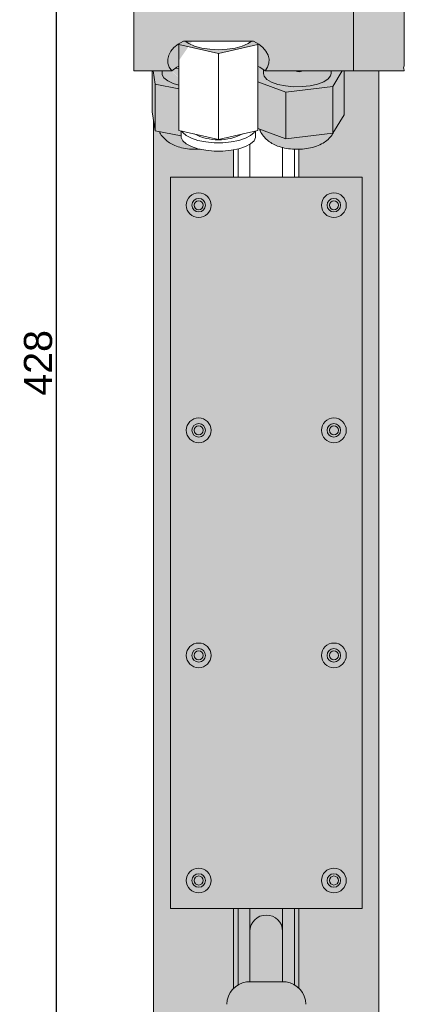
# Model space of a CAD drawing. Header units: millimetres. Extents: x 1690 to 10670, y 1931 to 4673.
# Tile 47 of 48: x 10282 to 10350, y 3431 to 3606. Entities that reach past the tile are written whole.
import ezdxf

# ---------------------------------------------------------------- set-up
doc = ezdxf.new("R2010")
doc.units = ezdxf.units.MM
doc.styles.get("Standard").update_dxf_attribs({"font": 'arial.ttf'})
doc.dimstyles.new('ISO-25', dxfattribs={"dimtxt": 2.5, "dimasz": 2.5, "dimexe": 1.25, "dimexo": 0.625, "dimtad": 1, "dimdec": 0, "dimtxsty": 'Standard', "dimcen": 2.5, "dimadec": 0, "dimazin": 0, "dimtfac": 1, "dimtdec": 0, "dimtmove": 0, "dimatfit": 3, "dimfxl": 0, "dimarcsym": 0})

# ---------------------------------------------------------------- blocks, each defined once
blk = doc.blocks.new('*D182')
at = {"color": 0, "lineweight": -2, "transparency": 16777216}
for p, q in [((10321.17096252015, 3758.829371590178), (10287.22504956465, 3758.829371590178)), ((10288.47504956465, 3753.829371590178), (10288.47504956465, 3335.862125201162)), ((10323.19139670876, 3330.862125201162), (10287.22504956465, 3330.862125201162))]:
    blk.add_line(p, q, dxfattribs=at)
at = {"color": 0, "transparency": 16777216}
for points in [[(10287.64171623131, 3753.829371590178), (10289.30838289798, 3753.829371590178), (10288.47504956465, 3758.829371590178)], [(10287.64171623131, 3335.862125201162), (10289.30838289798, 3335.862125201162), (10288.47504956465, 3330.862125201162)]]:
    blk.add_solid(points, dxfattribs=at)
at = {"layer": 'Defpoints', "color": 0, "transparency": 16777216}
for p in [(10321.79596252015, 3758.829371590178), (10288.47504956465, 3330.862125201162), (10323.81639670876, 3330.862125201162)]:
    blk.add_point(p, dxfattribs=at)
at = {"color": 0, "transparency": 16777216, "insert": (10285.29718462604, 3544.845748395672), "char_height": 5, "attachment_point": 5, "rotation": 90}
blk.add_mtext('428', dxfattribs=at)

msp = doc.modelspace()

# ---------------------------------------------------------------- hatches: boundary and pattern name
h = msp.add_hatch(color=254)
h.dxf.hatch_style = 1
h.paths.add_polyline_path([(10349.79596175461, 3611.822442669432), (10302.79596056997, 3611.822442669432), (10302.79596056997, 3609.269158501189), (10349.79596175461, 3609.269158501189)])
edge = h.paths.add_edge_path()
edge.add_line((10350.29596183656, 3608.820097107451), (10350.29596183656, 3609.965012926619))
edge.add_line((10350.29596183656, 3609.965012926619), (10349.79596175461, 3609.965012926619))
edge.add_line((10349.79596175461, 3609.965012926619), (10349.79596175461, 3609.269158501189))
edge.add_line((10349.79596175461, 3609.269158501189), (10341.29596175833, 3609.269158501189))
edge.add_line((10341.29596175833, 3609.269158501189), (10341.29596175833, 3596.720682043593))
edge.add_line((10341.29596175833, 3596.720682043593), (10350.29596183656, 3596.720682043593))
edge.add_line((10350.29596183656, 3596.720682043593), (10350.29596183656, 3596.875832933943))
edge.add_spline(control_points=[(10350.29596183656, 3596.875832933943), (10350.21945522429, 3597.009242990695), (10350.0709987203, 3597.26811722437), (10350.22252444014, 3597.526486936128), (10350.29596183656, 3597.651706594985)], knot_values=[0, 0, 0, 0, 0.5153469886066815, 1, 1, 1, 1], degree=3, periodic=0)
edge.add_line((10350.29596183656, 3597.651706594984), (10350.29596183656, 3608.820097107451))
h.paths.add_polyline_path([(10341.29596175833, 3609.269158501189), (10302.79596056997, 3609.269158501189), (10302.79596056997, 3609.965012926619), (10302.29596328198, 3609.965012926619), (10302.29596328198, 3596.720682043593), (10309.00439899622, 3596.720682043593), (10309.93153434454, 3597.374574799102), (10310.29596086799, 3597.563432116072), (10310.29596086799, 3601.414190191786), (10317.29596201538, 3599.835084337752), (10324.29596130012, 3601.414190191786), (10324.29596130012, 3597.413586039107), (10324.36635624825, 3597.52895082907), (10324.66038968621, 3597.374574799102), (10325.58752317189, 3596.720682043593), (10341.29596175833, 3596.720682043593)])
h.paths.add_polyline_path([(10323.18957802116, 3602.018432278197), (10322.56305869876, 3601.572768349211), (10321.53994683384, 3601.121531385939), (10320.27018908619, 3600.779072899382), (10318.82758159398, 3600.565300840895), (10317.29596201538, 3600.492642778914), (10315.76434057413, 3600.565300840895), (10314.32173308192, 3600.779072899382), (10313.05197533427, 3601.121531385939), (10312.02886533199, 3601.572768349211), (10311.4023460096, 3602.018432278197)], flags=16)
h = msp.add_hatch(color=252)
h.dxf.hatch_style = 1
h.paths.add_polyline_path([(10337.5872429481, 3593.924240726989), (10329.28749453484, 3592.958079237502), (10329.28749453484, 3584.673540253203), (10337.5872429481, 3585.63970174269)])
h.paths.add_polyline_path([(10339.59571086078, 3596.720682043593), (10339.29359168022, 3596.720682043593), (10337.5872429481, 3593.924240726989), (10337.5872429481, 3585.63970174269), (10339.59571086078, 3588.931278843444)])
h.paths.add_polyline_path([(10329.28749453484, 3592.958079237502), (10324.29596130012, 3594.803081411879), (10324.29596130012, 3586.518542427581), (10329.28749453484, 3584.673540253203)])
h.paths.add_polyline_path([(10337.5872429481, 3593.924240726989), (10339.29359168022, 3596.720682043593), (10337.29596156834, 3596.720682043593), (10337.29596156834, 3596.249656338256), (10337.20959630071, 3595.853315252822), (10336.77154872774, 3595.2911242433), (10335.98944917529, 3594.789193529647), (10334.91243981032, 3594.378994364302), (10333.60819518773, 3594.086335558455), (10332.15866331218, 3593.929634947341), (10330.65492566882, 3593.918697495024), (10329.19146586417, 3594.054208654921), (10327.86023896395, 3594.327674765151), (10326.74489263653, 3594.721899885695), (10325.91550518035, 3595.212148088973), (10325.42419340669, 3595.767573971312), (10325.29596146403, 3596.249656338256), (10325.29596146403, 3596.926315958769), (10324.66038968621, 3597.374574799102), (10324.36635624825, 3597.52895082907), (10324.29596130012, 3597.413586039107), (10324.29596130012, 3594.803081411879), (10329.28749453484, 3592.958079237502)])
h.paths.add_polyline_path([(10336.77154872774, 3595.2911242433), (10337.20959630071, 3595.853315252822), (10337.29596156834, 3596.249656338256), (10337.29596156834, 3596.720682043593), (10332.33967330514, 3596.720682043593), (10331.65335003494, 3596.550719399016), (10330.82256373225, 3596.720682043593), (10325.58752317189, 3596.720682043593), (10325.29596146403, 3596.926315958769), (10325.29596146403, 3596.249656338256), (10325.42419340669, 3595.767573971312), (10325.91550518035, 3595.212148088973), (10326.74489263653, 3594.721899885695), (10327.86023896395, 3594.327674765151), (10329.19146586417, 3594.054208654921), (10330.65492566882, 3593.918697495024), (10332.15866331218, 3593.929634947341), (10333.60819518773, 3594.086335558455), (10334.91243981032, 3594.378994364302), (10335.98944917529, 3594.789193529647)], flags=17)
edge = h.paths.add_edge_path()
edge.add_spline(control_points=[(10337.81282976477, 3586.009399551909), (10337.70898705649, 3585.793684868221), (10337.44431954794, 3585.243885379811), (10336.76878597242, 3584.521528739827), (10335.83968103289, 3583.830574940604), (10334.68519906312, 3583.297794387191), (10333.34816726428, 3582.944497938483), (10332.27096919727, 3582.821403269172), (10331.69334442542, 3582.799292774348), (10331.59596193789, 3582.796789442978)], knot_values=[0.531703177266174, 0.531703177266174, 0.531703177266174, 0.531703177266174, 0.5766670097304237, 0.6463040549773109, 0.7180742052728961, 0.8015355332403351, 0.8949897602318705, 0.9823163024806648, 0.9999999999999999, 0.9999999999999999, 0.9999999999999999, 0.9999999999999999], degree=3, periodic=0)
edge.add_line((10337.81284205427, 3586.00942477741), (10337.5872429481, 3585.63970174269))
edge.add_line((10337.5872429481, 3585.63970174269), (10329.28749453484, 3584.673540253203))
edge.add_line((10329.28749453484, 3584.673540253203), (10324.61171473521, 3586.401831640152))
edge.add_spline(control_points=[(10324.61171318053, 3586.40183653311), (10324.65154889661, 3586.271788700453), (10324.79317846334, 3585.809424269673), (10325.26662453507, 3585.127722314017), (10325.96717873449, 3584.392984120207), (10326.82288335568, 3583.803082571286), (10327.73739610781, 3583.378788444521), (10328.39092776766, 3583.176971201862), (10328.69596127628, 3583.100310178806)], knot_values=[0, 0, 0, 0, 0.02545917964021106, 0.09051607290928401, 0.154334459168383, 0.2200558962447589, 0.2920185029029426, 0.3519591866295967, 0.3519591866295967, 0.3519591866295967, 0.3519591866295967], degree=3, periodic=0)
edge.add_spline(control_points=[(10328.69596127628, 3583.100310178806), (10328.81267326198, 3583.070978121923), (10329.38515982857, 3582.939238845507), (10330.09170935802, 3582.842424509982), (10330.68623039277, 3582.808375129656), (10330.79596143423, 3582.803659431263)], knot_values=[0.3519591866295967, 0.3519591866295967, 0.3519591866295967, 0.3519591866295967, 0.3748937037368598, 0.463331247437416, 0.4832971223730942, 0.4832971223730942, 0.4832971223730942, 0.4832971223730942], degree=3, periodic=0)
edge.add_spline(control_points=[(10330.79596143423, 3582.803659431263), (10331.06199770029, 3582.792226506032), (10331.32939426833, 3582.789937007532), (10331.59596193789, 3582.796789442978)], knot_values=[0.4832971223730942, 0.4832971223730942, 0.4832971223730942, 0.4832971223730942, 0.5317031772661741, 0.5317031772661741, 0.5317031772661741, 0.5317031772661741], degree=3, periodic=0)
h.paths.add_polyline_path([(10310.29596086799, 3593.559788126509), (10306.0810929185, 3594.377981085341), (10306.0810929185, 3586.093442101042), (10310.6959601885, 3585.197614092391), (10310.6959601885, 3586.043588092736), (10310.29596086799, 3586.133824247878)])
edge = h.paths.add_edge_path()
edge.add_line((10310.29596086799, 3597.170190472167), (10309.70342468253, 3597.213692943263))
edge.add_line((10309.70342468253, 3597.213692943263), (10309.00439951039, 3596.720682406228))
edge.add_ellipse((10317.29596169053, 3598.574890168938), major_axis=(9, 0), ratio=0.5297737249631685, start_angle=133.7617426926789, end_angle=202.885380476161)
edge.add_line((10309.00439978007, 3596.720682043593), (10307.2959622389, 3596.720682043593))
edge.add_line((10307.2959622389, 3596.720682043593), (10307.2959622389, 3596.249656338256))
edge.add_line((10307.2959622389, 3596.249656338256), (10307.31751676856, 3596.051113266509))
edge.add_line((10307.31751676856, 3596.051113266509), (10307.63171147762, 3595.476405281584))
edge.add_line((10307.63171147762, 3595.476405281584), (10308.30181297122, 3594.950304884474))
edge.add_line((10308.30181297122, 3594.950304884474), (10309.28571056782, 3594.505833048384))
edge.add_line((10309.28571056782, 3594.505833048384), (10310.29596086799, 3594.219343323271))
edge.add_line((10310.29596086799, 3594.219343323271), (10310.29596086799, 3597.170190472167))
edge = h.paths.add_edge_path()
edge.add_line((10310.70712860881, 3584.893511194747), (10310.6959601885, 3585.043476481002))
edge.add_line((10310.6959601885, 3585.043476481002), (10310.6959601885, 3585.197614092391))
edge.add_line((10310.6959601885, 3585.197614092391), (10306.80716303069, 3585.952498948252))
edge.add_spline(control_points=[(10306.80716303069, 3585.952498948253), (10306.87133574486, 3585.809727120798), (10307.07529821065, 3585.355952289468), (10307.62608074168, 3584.721342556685), (10308.4022925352, 3584.062838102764), (10309.34142873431, 3583.537869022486), (10310.47031632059, 3583.12550099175), (10311.78762303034, 3582.865675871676), (10312.9993193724, 3582.764411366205), (10313.71697246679, 3582.814003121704), (10313.95878575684, 3582.83206196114)], knot_values=[1.035662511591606e-06, 1.035662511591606e-06, 1.035662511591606e-06, 1.035662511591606e-06, 0.05565701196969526, 0.1768938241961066, 0.2987506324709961, 0.4282307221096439, 0.5746943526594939, 0.7415375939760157, 0.9062091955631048, 0.9899381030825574, 0.9899381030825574, 0.9899381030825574, 0.9899381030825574], degree=3, periodic=0)
edge.add_line((10313.9587857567, 3582.83206196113), (10313.66920378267, 3582.888887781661))
edge.add_line((10313.66920378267, 3582.888887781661), (10312.4952940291, 3583.273784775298))
edge.add_line((10312.4952940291, 3583.273784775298), (10311.58019509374, 3583.754049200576))
edge.add_line((10311.58019509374, 3583.754049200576), (10310.97322982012, 3584.303842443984))
edge.add_line((10310.97322982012, 3584.303842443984), (10310.70712860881, 3584.893511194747))
h.paths.add_polyline_path([(10306.0810929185, 3594.377981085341), (10305.70583697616, 3596.720682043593), (10305.54012488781, 3596.720682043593), (10305.54012488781, 3589.470671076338), (10306.0810929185, 3586.093442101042)])
h = msp.add_hatch(color=252)
h.dxf.hatch_style = 1
edge = h.paths.add_edge_path()
edge.add_ellipse((10317.29596169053, 3598.574890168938), major_axis=(9, 0), ratio=0.5297737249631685, start_angle=337.1146195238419, end_angle=398.9424452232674)
edge.add_line((10324.29596130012, 3601.571743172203), (10324.29596130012, 3601.414190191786))
edge.add_line((10324.29596130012, 3601.414190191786), (10324.29596130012, 3597.413586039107))
edge.add_line((10324.29596130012, 3597.413586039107), (10324.36635624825, 3597.52895082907))
edge.add_line((10324.36635624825, 3597.52895082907), (10324.66038968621, 3597.374574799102))
edge.add_line((10324.66038968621, 3597.374574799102), (10325.58752345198, 3596.720681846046))
h = msp.add_hatch(color=252)
h.dxf.hatch_style = 1
h.paths.add_polyline_path([(10307.63171147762, 3595.476405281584), (10307.31751676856, 3596.051113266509), (10307.2959622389, 3596.249656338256), (10307.2959622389, 3596.720682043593), (10305.70583697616, 3596.720682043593), (10306.0810929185, 3594.377981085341), (10310.29596086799, 3593.559788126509), (10310.29596086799, 3594.219343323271), (10309.28571056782, 3594.505833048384), (10308.30181297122, 3594.950304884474)])
at = {"true_color": 0xf0f0f0}
h = msp.add_hatch(color=7, dxfattribs=at)
h.dxf.hatch_style = 1
edge = h.paths.add_edge_path()
edge.add_line((10345.79596169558, 3596.720682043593), (10341.29596175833, 3596.720682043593))
edge.add_line((10341.29596175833, 3596.720682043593), (10339.59571086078, 3596.720682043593))
edge.add_line((10339.59571086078, 3596.720682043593), (10339.59571086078, 3588.931278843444))
edge.add_line((10339.59571086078, 3588.931278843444), (10337.81740707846, 3586.016906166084))
edge.add_spline(control_points=[(10337.81282976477, 3586.009399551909), (10337.77787580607, 3585.936788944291), (10337.74292184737, 3585.864178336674), (10337.7070829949, 3585.792187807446)], knot_values=[0.9848649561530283, 0.9848649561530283, 0.9848649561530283, 0.9848649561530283, 1, 1, 1, 1], degree=3, periodic=0)
edge.add_line((10337.63494720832, 3585.645254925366), (10337.63432990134, 3585.645183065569))
edge.add_spline(control_points=[(10337.58852925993, 3585.56509358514), (10337.55343883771, 3585.501695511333), (10337.51571197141, 3585.437412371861), (10337.47569054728, 3585.37473711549), (10337.47448301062, 3585.372850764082)], knot_values=[0.9546102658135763, 0.9546102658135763, 0.9546102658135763, 0.9546102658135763, 0.9683243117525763, 0.9687502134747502, 0.9687502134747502, 0.9687502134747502, 0.9687502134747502], degree=3, periodic=0)
edge.add_spline(control_points=[(10337.47448301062, 3585.372850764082), (10337.43446626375, 3585.310338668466), (10337.39217297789, 3585.249425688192), (10337.34792172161, 3585.190016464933)], knot_values=[0.9404962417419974, 0.9404962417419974, 0.9404962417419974, 0.9404962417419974, 0.9546102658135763, 0.9546102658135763, 0.9546102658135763, 0.9546102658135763], degree=3, periodic=0)
edge.add_spline(control_points=[(10337.18907524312, 3584.992157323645), (10337.14087075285, 3584.936180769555), (10337.09107911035, 3584.881593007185), (10337.04001682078, 3584.82829929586)], knot_values=[0.9102891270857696, 0.9102891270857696, 0.9102891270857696, 0.9102891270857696, 0.9243726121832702, 0.9243726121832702, 0.9243726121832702, 0.9243726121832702], degree=3, periodic=0)
edge.add_spline(control_points=[(10337.04001682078, 3584.82829929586), (10336.9814918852, 3584.767216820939), (10336.92129775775, 3584.707834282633), (10336.85991098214, 3584.650009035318)], knot_values=[0.8941473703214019, 0.8941473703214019, 0.8941473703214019, 0.8941473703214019, 0.9102891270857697, 0.9102891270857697, 0.9102891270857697, 0.9102891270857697], degree=3, periodic=0)
edge.add_spline(control_points=[(10336.85991098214, 3584.650009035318), (10336.82664157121, 3584.618669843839), (10336.75305952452, 3584.551080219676), (10336.67816280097, 3584.485572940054), (10336.63710335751, 3584.450615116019)], knot_values=[0.8750004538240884, 0.8750004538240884, 0.8750004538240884, 0.8750004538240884, 0.8837487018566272, 0.894147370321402, 0.894147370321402, 0.894147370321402, 0.894147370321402], degree=3, periodic=0)
edge.add_spline(control_points=[(10336.63710335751, 3584.450615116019), (10336.53326471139, 3584.362207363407), (10336.42697573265, 3584.277759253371), (10336.31831169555, 3584.197350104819)], knot_values=[0.848702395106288, 0.848702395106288, 0.848702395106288, 0.848702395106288, 0.8750004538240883, 0.8750004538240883, 0.8750004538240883, 0.8750004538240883], degree=3, periodic=0)
edge.add_spline(control_points=[(10336.31831169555, 3584.197350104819), (10336.19806142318, 3584.10836738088), (10336.07490261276, 3584.024330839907), (10335.94893727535, 3583.94534797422)], knot_values=[0.8196003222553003, 0.8196003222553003, 0.8196003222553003, 0.8196003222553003, 0.848702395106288, 0.848702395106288, 0.848702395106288, 0.848702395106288], degree=3, periodic=0)
edge.add_spline(control_points=[(10335.94893727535, 3583.94534797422), (10335.92309089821, 3583.929141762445), (10335.78671684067, 3583.845139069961), (10335.64710745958, 3583.76703157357), (10335.5321401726, 3583.707376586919)], knot_values=[0.7882368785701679, 0.7882368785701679, 0.7882368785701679, 0.7882368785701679, 0.7942082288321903, 0.8196003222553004, 0.8196003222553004, 0.8196003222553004, 0.8196003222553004], degree=3, periodic=0)
edge.add_spline(control_points=[(10335.5321401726, 3583.707376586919), (10335.40206494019, 3583.639882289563), (10335.26950835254, 3583.576972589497), (10335.1347343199, 3583.518238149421)], knot_values=[0.7595079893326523, 0.7595079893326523, 0.7595079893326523, 0.7595079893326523, 0.7882368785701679, 0.7882368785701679, 0.7882368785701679, 0.7882368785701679], degree=3, periodic=0)
edge.add_spline(control_points=[(10335.1347343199, 3583.518238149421), (10334.99709180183, 3583.458253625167), (10334.84547848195, 3583.397990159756), (10334.69148087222, 3583.342325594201), (10334.67962552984, 3583.338072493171)], knot_values=[0.7277236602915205, 0.7277236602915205, 0.7277236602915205, 0.7277236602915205, 0.7570640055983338, 0.7595079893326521, 0.7595079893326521, 0.7595079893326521, 0.7595079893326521], degree=3, periodic=0)
edge.add_spline(control_points=[(10334.67962552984, 3583.338072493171), (10334.53834783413, 3583.287389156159), (10334.39507543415, 3583.240554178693), (10334.24989442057, 3583.19741229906)], knot_values=[0.698599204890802, 0.698599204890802, 0.698599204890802, 0.698599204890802, 0.7277236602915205, 0.7277236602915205, 0.7277236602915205, 0.7277236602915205], degree=3, periodic=0)
edge.add_spline(control_points=[(10334.24989442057, 3583.19741229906), (10334.09341710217, 3583.150913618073), (10333.93472260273, 3583.108705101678), (10333.77391871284, 3583.070592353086)], knot_values=[0.6672086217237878, 0.6672086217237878, 0.6672086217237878, 0.6672086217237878, 0.6985992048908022, 0.6985992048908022, 0.6985992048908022, 0.6985992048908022], degree=3, periodic=0)
edge.add_spline(control_points=[(10333.77391871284, 3583.070592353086), (10333.61770155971, 3583.033566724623), (10333.3987365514, 3582.987671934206), (10333.17614743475, 3582.948840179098), (10333.1141303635, 3582.938608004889)], knot_values=[0.625002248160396, 0.625002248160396, 0.625002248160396, 0.625002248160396, 0.6554974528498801, 0.6672086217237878, 0.6672086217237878, 0.6672086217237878, 0.6672086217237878], degree=3, periodic=0)
edge.add_spline(control_points=[(10333.1141303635, 3582.938608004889), (10332.85677506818, 3582.896147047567), (10332.59503904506, 3582.86303033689), (10332.33068272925, 3582.839174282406)], knot_values=[0.5764038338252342, 0.5764038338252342, 0.5764038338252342, 0.5764038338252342, 0.6250022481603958, 0.6250022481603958, 0.6250022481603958, 0.6250022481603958], degree=3, periodic=0)
edge.add_spline(control_points=[(10332.33068272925, 3582.839174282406), (10332.18372106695, 3582.825912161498), (10331.93922686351, 3582.808704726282), (10331.69334379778, 3582.799292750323), (10331.59596099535, 3582.796789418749)], knot_values=[0.5317031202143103, 0.5317031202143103, 0.5317031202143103, 0.5317031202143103, 0.5587200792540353, 0.5764038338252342, 0.5764038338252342, 0.5764038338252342, 0.5764038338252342], degree=3, periodic=0)
edge.add_line((10331.59596193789, 3582.796789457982), (10331.59596193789, 3577.862130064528))
edge.add_line((10331.59596193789, 3577.862130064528), (10342.79596177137, 3577.862130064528))
edge.add_line((10342.79596177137, 3577.862130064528), (10342.79596177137, 3447.862127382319))
edge.add_line((10342.79596177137, 3447.862127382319), (10331.59596193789, 3447.862127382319))
edge.add_line((10331.59596193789, 3447.862127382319), (10331.59596193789, 3433.718696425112))
edge.add_arc((10328.79596169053, 3430.862125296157), 3.999999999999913, -3.6712266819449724e-05, 45.57299103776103, ccw=False)
edge.add_line((10332.79596169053, 3430.862122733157), (10334.03671533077, 3430.862122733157))
edge.add_line((10334.03671533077, 3430.862122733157), (10334.03671533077, 3421.862126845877))
edge.add_line((10334.03671533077, 3421.862126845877), (10331.79596159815, 3421.862126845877))
edge.add_line((10331.79596159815, 3421.862126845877), (10331.79596159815, 3417.862126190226))
edge.add_line((10331.79596159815, 3417.862126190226), (10333.00244529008, 3417.862126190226))
edge.add_line((10333.00244529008, 3417.862126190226), (10333.55852402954, 3417.862126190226))
edge.add_line((10333.55852402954, 3417.862126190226), (10333.55852402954, 3413.362124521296))
edge.add_line((10333.55852402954, 3413.362124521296), (10341.79596184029, 3413.362124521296))
edge.add_line((10341.79596184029, 3413.362124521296), (10341.79596184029, 3412.862123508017))
edge.add_line((10341.79596184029, 3412.862123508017), (10345.79596169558, 3412.862123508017))
edge.add_line((10345.79596169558, 3412.862123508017), (10345.79596169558, 3596.720682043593))
h = msp.add_hatch(color=7, dxfattribs=at)
h.dxf.hatch_style = 1
edge = h.paths.add_edge_path()
edge.add_line((10319.99596115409, 3582.70702641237), (10319.55329422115, 3582.620160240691))
edge.add_line((10319.55329422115, 3582.620160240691), (10318.06217413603, 3582.482086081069))
edge.add_line((10318.06217413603, 3582.482086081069), (10316.52974803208, 3582.482086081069))
edge.add_line((10316.52974803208, 3582.482086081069), (10315.03862794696, 3582.620160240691))
edge.add_line((10315.03862794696, 3582.620160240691), (10313.9587857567, 3582.83206196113))
edge.add_spline(control_points=[(10313.95878575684, 3582.83206196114), (10313.7934018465, 3582.819710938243), (10313.62797695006, 3582.807988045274), (10313.46227780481, 3582.800468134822)], knot_values=[0.9326732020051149, 0.9326732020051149, 0.9326732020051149, 0.9326732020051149, 0.9899381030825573, 0.9899381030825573, 0.9899381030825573, 0.9899381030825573], degree=3, periodic=0)
edge.add_spline(control_points=[(10313.46227780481, 3582.800468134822), (10313.38570274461, 3582.796992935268), (10313.2112999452, 3582.791126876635), (10313.03647455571, 3582.791737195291), (10312.93847714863, 3582.793908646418)], knot_values=[0.8724464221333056, 0.8724464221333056, 0.8724464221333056, 0.8724464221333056, 0.8989104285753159, 0.932673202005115, 0.932673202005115, 0.932673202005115, 0.932673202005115], degree=3, periodic=0)
edge.add_spline(control_points=[(10312.93847714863, 3582.793908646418), (10312.75268014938, 3582.798025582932), (10312.56691429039, 3582.808718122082), (10312.38214369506, 3582.824582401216)], knot_values=[0.8084343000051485, 0.8084343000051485, 0.8084343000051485, 0.8084343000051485, 0.8724464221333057, 0.8724464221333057, 0.8724464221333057, 0.8724464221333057], degree=3, periodic=0)
edge.add_spline(control_points=[(10312.38214369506, 3582.824582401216), (10312.2070242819, 3582.839618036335), (10312.03279887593, 3582.859299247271), (10311.86028827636, 3582.882430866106)], knot_values=[0.7477657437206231, 0.7477657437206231, 0.7477657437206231, 0.7477657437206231, 0.8084343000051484, 0.8084343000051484, 0.8084343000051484, 0.8084343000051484], degree=3, periodic=0)
edge.add_spline(control_points=[(10311.86028827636, 3582.882430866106), (10311.84257857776, 3582.884805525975), (10311.6617882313, 3582.909443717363), (10311.48297783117, 3582.937744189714), (10311.32346989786, 3582.966634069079)], knot_values=[0.6841204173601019, 0.6841204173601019, 0.6841204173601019, 0.6841204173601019, 0.6903485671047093, 0.7477657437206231, 0.7477657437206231, 0.7477657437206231, 0.7477657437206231], degree=3, periodic=0)
edge.add_spline(control_points=[(10311.32346989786, 3582.966634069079), (10311.14408636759, 3582.999123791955), (10310.96698517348, 3583.035861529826), (10310.7924410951, 3583.077385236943)], knot_values=[0.6195487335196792, 0.6195487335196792, 0.6195487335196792, 0.6195487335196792, 0.6841204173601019, 0.6841204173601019, 0.6841204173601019, 0.6841204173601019], degree=3, periodic=0)
edge.add_spline(control_points=[(10310.7924410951, 3583.077385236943), (10310.67119496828, 3583.106229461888), (10310.51100239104, 3583.147813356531), (10310.3531723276, 3583.193833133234), (10310.31373377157, 3583.205659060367)], knot_values=[0.55967701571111, 0.55967701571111, 0.55967701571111, 0.55967701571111, 0.6045313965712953, 0.6195487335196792, 0.6195487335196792, 0.6195487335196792, 0.6195487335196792], degree=3, periodic=0)
edge.add_spline(control_points=[(10310.31373377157, 3583.205659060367), (10310.14716349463, 3583.25560632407), (10309.98325477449, 3583.310601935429), (10309.82205065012, 3583.370942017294)], knot_values=[0.4962507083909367, 0.4962507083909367, 0.4962507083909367, 0.4962507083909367, 0.55967701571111, 0.55967701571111, 0.55967701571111, 0.55967701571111], degree=3, periodic=0)
edge.add_spline(control_points=[(10309.82205065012, 3583.370942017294), (10309.66702135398, 3583.428970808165), (10309.51449342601, 3583.491942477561), (10309.36450514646, 3583.560120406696)], knot_values=[0.4352539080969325, 0.4352539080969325, 0.4352539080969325, 0.4352539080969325, 0.4962507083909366, 0.4962507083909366, 0.4962507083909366, 0.4962507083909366], degree=3, periodic=0)
edge.add_spline(control_points=[(10309.36450514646, 3583.560120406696), (10309.34723546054, 3583.567970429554), (10309.19010450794, 3583.640163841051), (10309.03577660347, 3583.718126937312), (10308.90120003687, 3583.79264657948)], knot_values=[0.3712275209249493, 0.3712275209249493, 0.3712275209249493, 0.3712275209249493, 0.3782507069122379, 0.4352539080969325, 0.4352539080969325, 0.4352539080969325, 0.4352539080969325], degree=3, periodic=0)
edge.add_spline(control_points=[(10308.90120003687, 3583.79264657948), (10308.75886289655, 3583.871463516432), (10308.61968349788, 3583.955995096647), (10308.48437287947, 3584.046874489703)], knot_values=[0.3109371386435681, 0.3109371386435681, 0.3109371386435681, 0.3109371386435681, 0.3712275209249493, 0.3712275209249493, 0.3712275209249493, 0.3712275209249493], degree=3, periodic=0)
edge.add_spline(control_points=[(10308.48437287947, 3584.046874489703), (10308.45702251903, 3584.065243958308), (10308.32100790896, 3584.158424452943), (10308.18909493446, 3584.258224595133), (10308.08606784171, 3584.342011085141)], knot_values=[0.2499807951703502, 0.2499807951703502, 0.2499807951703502, 0.2499807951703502, 0.2621673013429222, 0.3109371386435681, 0.3109371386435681, 0.3109371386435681, 0.3109371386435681], degree=3, periodic=0)
edge.add_spline(control_points=[(10308.08606784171, 3584.342011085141), (10307.95186460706, 3584.451151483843), (10307.82192636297, 3584.566974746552), (10307.6960056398, 3584.688820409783)], knot_values=[0.1864531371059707, 0.1864531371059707, 0.1864531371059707, 0.1864531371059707, 0.2499807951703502, 0.2499807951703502, 0.2499807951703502, 0.2499807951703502], degree=3, periodic=0)
edge.add_spline(control_points=[(10307.6960056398, 3584.688820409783), (10307.67705774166, 3584.707155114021), (10307.55583252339, 3584.825899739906), (10307.43833195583, 3584.950186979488), (10307.345128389, 3585.060275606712)], knot_values=[0.1249993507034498, 0.1249993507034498, 0.1249993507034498, 0.1249993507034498, 0.1345586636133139, 0.1864531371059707, 0.1864531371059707, 0.1864531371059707, 0.1864531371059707], degree=3, periodic=0)
edge.add_spline(control_points=[(10307.345128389, 3585.060275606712), (10307.28787952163, 3585.127895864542), (10307.23290169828, 3585.197453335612), (10307.18097436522, 3585.269221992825)], knot_values=[0.09312396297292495, 0.09312396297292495, 0.09312396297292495, 0.09312396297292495, 0.1249993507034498, 0.1249993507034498, 0.1249993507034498, 0.1249993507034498], degree=3, periodic=0)
edge.add_spline(control_points=[(10307.04042682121, 3585.482474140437), (10307.03069869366, 3585.498836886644), (10306.98683004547, 3585.574497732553), (10306.94681107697, 3585.652617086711), (10306.91682298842, 3585.714564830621)], knot_values=[0.03109354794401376, 0.03109354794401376, 0.03109354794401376, 0.03109354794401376, 0.03793191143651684, 0.06249537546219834, 0.06249537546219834, 0.06249537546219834, 0.06249537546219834], degree=3, periodic=0)
edge.add_spline(control_points=[(10306.91682298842, 3585.714564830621), (10306.87886396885, 3585.792978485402), (10306.84301346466, 3585.872738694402), (10306.80716303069, 3585.952498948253)], knot_values=[1.035662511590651e-06, 1.035662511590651e-06, 1.035662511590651e-06, 1.035662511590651e-06, 0.03109354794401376, 0.03109354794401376, 0.03109354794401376, 0.03109354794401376], degree=3, periodic=0)
edge.add_line((10306.80490125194, 3585.95293799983), (10306.0810929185, 3586.093442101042))
edge.add_line((10306.0810929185, 3586.093442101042), (10305.79596292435, 3587.873490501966))
edge.add_line((10305.79596292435, 3587.873490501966), (10305.79596292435, 3412.862123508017))
edge.add_line((10305.79596292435, 3412.862123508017), (10309.79595985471, 3412.862123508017))
edge.add_line((10309.79595985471, 3412.862123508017), (10309.79595985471, 3413.362124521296))
edge.add_line((10309.79595985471, 3413.362124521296), (10318.03339999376, 3413.362124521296))
edge.add_line((10318.03339999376, 3413.362124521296), (10318.03339999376, 3417.862126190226))
edge.add_line((10318.03339999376, 3417.862126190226), (10319.79596149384, 3417.862126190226))
edge.add_line((10319.79596149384, 3417.862126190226), (10319.79596149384, 3421.862126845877))
edge.add_line((10319.79596149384, 3421.862126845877), (10319.36961692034, 3421.862126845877))
edge.add_line((10319.36961692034, 3421.862126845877), (10317.55520869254, 3421.862126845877))
edge.add_line((10317.55520869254, 3421.862126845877), (10317.55520869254, 3430.862122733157))
edge.add_line((10317.55520869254, 3430.862122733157), (10318.79596169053, 3430.862122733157))
edge.add_arc((10322.79596169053, 3430.862125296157), 3.999999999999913, 134.427014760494, 180.0000367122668, ccw=False)
edge.add_line((10319.99596115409, 3433.718696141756), (10319.99596115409, 3447.862127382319))
edge.add_line((10319.99596115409, 3447.862127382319), (10308.79596155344, 3447.862127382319))
edge.add_line((10308.79596155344, 3447.862127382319), (10308.79596155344, 3577.862130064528))
edge.add_line((10308.79596155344, 3577.862130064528), (10319.99596115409, 3577.862130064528))
edge.add_line((10319.99596115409, 3577.862130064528), (10319.99596115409, 3582.70702641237))
h = msp.add_hatch(color=254)
h.dxf.hatch_style = 1
h.paths.add_polyline_path([(10342.79596177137, 3577.862130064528), (10308.79596155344, 3577.862130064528), (10308.79596155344, 3447.862127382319), (10342.79596177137, 3447.862127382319)])
h = msp.add_hatch(color=254)
h.dxf.hatch_style = 1
h.paths.add_polyline_path([(10335.59596169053, 3572.862125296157, 1), (10339.99596169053, 3572.862125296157, 1)])
h.paths.add_polyline_path([(10338.99596169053, 3572.862125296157, -1), (10336.59596169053, 3572.862125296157, -1)], flags=16)
h.paths.add_polyline_path([(10338.59596169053, 3572.862125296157, -1), (10336.99596169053, 3572.862125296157, -1)], flags=0)
h.paths.add_polyline_path([(10311.59596169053, 3572.862125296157, 1), (10315.99596169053, 3572.862125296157, 1)])
h.paths.add_polyline_path([(10314.99596169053, 3572.862125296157, -1), (10312.59596169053, 3572.862125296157, -1)], flags=16)
h.paths.add_polyline_path([(10314.59596169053, 3572.862125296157, -1), (10312.99596169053, 3572.862125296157, -1)], flags=0)
h.paths.add_polyline_path([(10335.59596169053, 3532.862125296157, 1), (10339.99596169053, 3532.862125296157, 1)])
h.paths.add_polyline_path([(10338.99596169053, 3532.862125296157, -1), (10336.59596169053, 3532.862125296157, -1)], flags=16)
h.paths.add_polyline_path([(10338.59596169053, 3532.862125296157, -1), (10336.99596169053, 3532.862125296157, -1)], flags=0)
h.paths.add_polyline_path([(10311.59596169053, 3532.862125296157, 1), (10315.99596169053, 3532.862125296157, 1)])
h.paths.add_polyline_path([(10314.99596169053, 3532.862125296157, -1), (10312.59596169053, 3532.862125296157, -1)], flags=16)
h.paths.add_polyline_path([(10314.59596169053, 3532.862125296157, -1), (10312.99596169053, 3532.862125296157, -1)], flags=0)
h.paths.add_polyline_path([(10335.59596169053, 3492.862125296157, 1), (10339.99596169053, 3492.862125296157, 1)])
h.paths.add_polyline_path([(10338.99596169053, 3492.862125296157, -1), (10336.59596169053, 3492.862125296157, -1)], flags=16)
h.paths.add_polyline_path([(10338.59596169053, 3492.862125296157, -1), (10336.99596169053, 3492.862125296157, -1)], flags=0)
h.paths.add_polyline_path([(10311.59596169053, 3492.862125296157, 1), (10315.99596169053, 3492.862125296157, 1)])
h.paths.add_polyline_path([(10314.99596169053, 3492.862125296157, -1), (10312.59596169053, 3492.862125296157, -1)], flags=16)
h.paths.add_polyline_path([(10314.59596169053, 3492.862125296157, -1), (10312.99596169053, 3492.862125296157, -1)], flags=0)
h.paths.add_polyline_path([(10335.59596169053, 3452.862125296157, 1), (10339.99596169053, 3452.862125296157, 1)])
h.paths.add_polyline_path([(10338.99596169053, 3452.862125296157, -1), (10336.59596169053, 3452.862125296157, -1)], flags=16)
h.paths.add_polyline_path([(10338.59596169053, 3452.862125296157, -1), (10336.99596169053, 3452.862125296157, -1)], flags=0)
h.paths.add_polyline_path([(10311.59596169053, 3452.862125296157, 1), (10315.99596169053, 3452.862125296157, 1)])
h.paths.add_polyline_path([(10314.99596169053, 3452.862125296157, -1), (10312.59596169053, 3452.862125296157, -1)], flags=16)
h.paths.add_polyline_path([(10314.59596169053, 3452.862125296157, -1), (10312.99596169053, 3452.862125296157, -1)], flags=0)
h = msp.add_hatch(color=254)
h.dxf.hatch_style = 1
h.paths.add_polyline_path([(10338.99596169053, 3452.862125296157, 1), (10336.59596169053, 3452.862125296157, 1)])
h.paths.add_polyline_path([(10336.99596169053, 3452.862125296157, -1), (10338.59596169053, 3452.862125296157, -1)], flags=16)
h.paths.add_polyline_path([(10314.99596169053, 3452.862125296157, 1), (10312.59596169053, 3452.862125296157, 1)])
h.paths.add_polyline_path([(10312.99596169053, 3452.862125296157, -1), (10314.59596169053, 3452.862125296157, -1)], flags=16)
h.paths.add_polyline_path([(10338.99596169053, 3492.862125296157, 1), (10336.59596169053, 3492.862125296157, 1)])
h.paths.add_polyline_path([(10336.99596169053, 3492.862125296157, -1), (10338.59596169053, 3492.862125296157, -1)], flags=16)
h.paths.add_polyline_path([(10314.99596169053, 3492.862125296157, 1), (10312.59596169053, 3492.862125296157, 1)])
h.paths.add_polyline_path([(10312.99596169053, 3492.862125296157, -1), (10314.59596169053, 3492.862125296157, -1)], flags=16)
h.paths.add_polyline_path([(10338.99596169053, 3532.862125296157, 1), (10336.59596169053, 3532.862125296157, 1)])
h.paths.add_polyline_path([(10336.99596169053, 3532.862125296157, -1), (10338.59596169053, 3532.862125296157, -1)], flags=16)
h.paths.add_polyline_path([(10314.99596169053, 3532.862125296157, 1), (10312.59596169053, 3532.862125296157, 1)])
h.paths.add_polyline_path([(10312.99596169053, 3532.862125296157, -1), (10314.59596169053, 3532.862125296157, -1)], flags=16)
h.paths.add_polyline_path([(10336.59596169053, 3572.862125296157, 1), (10338.99596169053, 3572.862125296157, 1)])
h.paths.add_polyline_path([(10338.59596169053, 3572.862125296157, -1), (10336.99596169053, 3572.862125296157, -1)], flags=16)
h.paths.add_polyline_path([(10312.59596169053, 3572.862125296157, 1), (10314.99596169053, 3572.862125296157, 1)])
h.paths.add_polyline_path([(10314.59596169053, 3572.862125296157, -1), (10312.99596169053, 3572.862125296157, -1)], flags=16)
h = msp.add_hatch(color=254)
h.dxf.hatch_style = 1
h.paths.add_polyline_path([(10336.99596169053, 3492.862125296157, 1), (10338.59596169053, 3492.862125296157, 1)])
h.paths.add_polyline_path([(10314.59596169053, 3492.862125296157, 1), (10312.99596169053, 3492.862125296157, 1)])
h.paths.add_polyline_path([(10312.99596169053, 3532.862125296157, 1), (10314.59596169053, 3532.862125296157, 1)])
h.paths.add_polyline_path([(10336.99596169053, 3532.862125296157, 1), (10338.59596169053, 3532.862125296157, 1)])
h.paths.add_polyline_path([(10338.59596169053, 3572.862125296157, 1), (10336.99596169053, 3572.862125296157, 1)])
h.paths.add_polyline_path([(10314.59596169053, 3572.862125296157, 1), (10312.99596169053, 3572.862125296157, 1)])
h = msp.add_hatch(color=254)
h.dxf.hatch_style = 1
h.paths.add_polyline_path([(10338.59596169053, 3452.862125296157, 1), (10336.99596169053, 3452.862125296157, 1)])
h.paths.add_polyline_path([(10312.99596169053, 3452.862125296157, 1), (10314.59596169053, 3452.862125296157, 1)])
h = msp.add_hatch(color=254)
h.dxf.hatch_style = 1
h.paths.add_polyline_path([(10330.79596143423, 3447.862127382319), (10328.69596127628, 3447.862127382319), (10328.69596127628, 3443.830752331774), (10328.69596127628, 3437.830755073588), (10328.69596127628, 3434.830748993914), (10329.29598763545, 3434.830748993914, -0.09989640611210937), (10330.79596143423, 3434.326227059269)])
h.paths.add_polyline_path([(10331.59596193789, 3447.862127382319), (10330.79596143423, 3447.862127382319), (10330.79596143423, 3434.326227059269, -0.06303300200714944), (10331.59596193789, 3433.718696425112)])
h.paths.add_polyline_path([(10328.69596127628, 3447.862127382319), (10322.8959618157, 3447.862127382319), (10322.8959618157, 3443.829900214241, -0.9998796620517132), (10328.69596127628, 3443.832302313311)])
h.paths.add_polyline_path([(10322.8959618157, 3447.862127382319), (10320.79596165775, 3447.862127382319), (10320.79596165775, 3434.326226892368, -0.09989642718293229), (10322.29593574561, 3434.830748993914), (10322.8959618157, 3434.830748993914), (10322.8959618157, 3437.830755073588), (10322.8959618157, 3443.830752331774)])
h.paths.add_polyline_path([(10320.79596165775, 3447.862127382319), (10319.99596115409, 3447.862127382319), (10319.99596115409, 3433.718696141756, -0.06303300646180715), (10320.79596165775, 3434.326226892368)])
h = msp.add_hatch(color=252)
h.dxf.hatch_style = 1
h.paths.add_polyline_path([(10328.69596127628, 3443.83230231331, 0.9998796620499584), (10322.8959618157, 3443.829900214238), (10322.8959618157, 3437.830755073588), (10322.8959618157, 3434.830748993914), (10328.69596127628, 3434.830748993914), (10328.69596127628, 3437.830755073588)])
h.paths.add_polyline_path([(10329.29598763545, 3434.830748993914), (10322.84136209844, 3434.830748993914), (10322.29593574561, 3434.830748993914, 0.3779627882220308), (10318.79596169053, 3430.862122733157), (10319.36961692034, 3430.862122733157), (10327.61037070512, 3430.862122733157), (10332.79596169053, 3430.862122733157, 0.3779627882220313)])
h.paths.add_polyline_path([(10334.03671533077, 3430.862122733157), (10327.61037070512, 3430.862122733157), (10327.61037070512, 3421.862126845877), (10334.03671533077, 3421.862126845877)])
h.paths.add_polyline_path([(10327.61037070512, 3430.862122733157), (10319.36961692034, 3430.862122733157), (10319.36961692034, 3421.862126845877), (10327.61037070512, 3421.862126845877)])
h.paths.add_polyline_path([(10319.36961692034, 3430.862122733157), (10318.79596169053, 3430.862122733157), (10317.55520869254, 3430.862122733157), (10317.55520869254, 3421.862126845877), (10319.36961692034, 3421.862126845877)])
h.paths.add_polyline_path([(10331.79596159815, 3421.862126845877), (10327.61037070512, 3421.862126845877), (10319.79596149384, 3421.862126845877), (10319.79596149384, 3417.862126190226), (10325.23988280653, 3417.862126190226), (10331.79596159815, 3417.862126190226)])
h.paths.add_polyline_path([(10325.23988280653, 3417.862126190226), (10319.79596149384, 3417.862126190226), (10318.03339999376, 3417.862126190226), (10318.03339999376, 3413.362124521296), (10325.23988280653, 3413.362124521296)])
h.paths.add_polyline_path([(10333.00244529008, 3417.862126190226), (10325.23988280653, 3417.862126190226), (10325.23988280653, 3413.362124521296), (10333.00244529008, 3413.362124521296)])
h.paths.add_polyline_path([(10333.55852402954, 3417.862126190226), (10333.00244529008, 3417.862126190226), (10333.00244529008, 3413.362124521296), (10333.55852402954, 3413.362124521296)])

# ---------------------------------------------------------------- linework, layer by layer
at = {"color": 7, "linetype": 'Continuous', "lineweight": 15}
for p, q in [((10302.29596328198, 3596.720682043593), (10302.29596328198, 3609.965012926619)), ((10341.29596175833, 3596.720682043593), (10341.29596175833, 3609.269158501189)), ((10350.29596183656, 3597.651706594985), (10350.29596183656, 3608.820097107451)), ((10310.29596086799, 3601.414190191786), (10310.29596086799, 3601.57175507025)), ((10310.29596086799, 3586.133824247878), (10310.29596086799, 3601.414190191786)), ((10317.29596201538, 3599.835084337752), (10310.29596086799, 3601.414190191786)), ((10323.52091092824, 3602.018432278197), (10311.07101123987, 3602.018432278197)), ((10324.29596130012, 3601.414190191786), (10317.29596201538, 3599.835084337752)), ((10324.29596130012, 3601.57175507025), (10324.29596130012, 3601.414190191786)), ((10324.29596130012, 3586.133824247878), (10324.29596130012, 3601.414190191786)), ((10317.29596201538, 3584.554688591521), (10317.29596201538, 3599.835084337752)), ((10324.29596130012, 3597.413586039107), (10324.36635624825, 3597.52895082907)), ((10302.29596328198, 3596.720682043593), (10309.00439899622, 3596.720682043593)), ((10305.54012488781, 3589.470671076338), (10305.54012488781, 3596.720682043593)), ((10306.0810929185, 3594.377981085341), (10305.70583697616, 3596.720682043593)), ((10307.2959622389, 3596.720682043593), (10307.2959622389, 3596.249656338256)), ((10310.29596086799, 3597.170190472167), (10309.66352205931, 3597.216622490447)), ((10325.29596146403, 3596.964137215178), (10325.29596146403, 3596.249656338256)), ((10325.58752317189, 3596.720682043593), (10341.29596175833, 3596.720682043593)), ((10331.65335003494, 3596.550719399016), (10330.82256373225, 3596.720682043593)), ((10331.65335003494, 3596.550719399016), (10331.65335003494, 3596.720682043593)), ((10332.33967330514, 3596.720682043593), (10331.65335003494, 3596.550719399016)), ((10337.29596156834, 3596.249656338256), (10337.29596156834, 3596.720682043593)), ((10339.29359168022, 3596.720682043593), (10337.5872429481, 3593.924240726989)), ((10339.59571086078, 3588.931278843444), (10339.59571086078, 3596.720682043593)), ((10341.29596175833, 3596.720682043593), (10350.29596183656, 3596.720682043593)), ((10345.79596169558, 3596.720682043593), (10345.79596169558, 3412.862123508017)), ((10350.29596183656, 3596.720682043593), (10350.29596183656, 3596.875832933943)), ((10310.29596086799, 3593.559788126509), (10306.0810929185, 3594.377981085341)), ((10306.0810929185, 3586.093442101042), (10306.0810929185, 3594.377981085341)), ((10329.28749453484, 3592.958079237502), (10324.29596130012, 3594.803081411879)), ((10337.5872429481, 3593.924240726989), (10329.28749453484, 3592.958079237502)), ((10337.5872429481, 3585.63970174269), (10337.5872429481, 3593.924240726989)), ((10329.28749453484, 3584.673540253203), (10329.28749453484, 3592.958079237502)), ((10306.0810929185, 3586.093442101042), (10305.54012488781, 3589.470671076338)), ((10339.59571086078, 3588.931278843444), (10337.5872429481, 3585.63970174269)), ((10305.79596292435, 3412.862123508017), (10305.79596292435, 3587.873505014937)), ((10310.6959601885, 3585.197614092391), (10306.0810929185, 3586.093442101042)), ((10317.29596201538, 3584.554688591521), (10310.29596086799, 3586.133824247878)), ((10310.6959601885, 3586.043582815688), (10310.6959601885, 3585.043476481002)), ((10324.29596130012, 3586.133824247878), (10317.29596201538, 3584.554688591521)), ((10323.89596197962, 3585.043476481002), (10323.89596197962, 3586.043582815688)), ((10329.28749453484, 3584.673540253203), (10324.29596130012, 3586.518542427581)), ((10337.5872429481, 3585.63970174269), (10329.28749453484, 3584.673540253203)), ((10322.8959618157, 3583.678708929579), (10322.8959618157, 3577.862130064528)), ((10319.99596115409, 3577.862130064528), (10319.99596115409, 3582.69030000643)), ((10320.79596165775, 3582.857118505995), (10320.79596165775, 3577.862130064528)), ((10328.69596127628, 3577.862130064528), (10328.69596127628, 3583.120720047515)), ((10330.79596143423, 3577.862130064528), (10330.79596143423, 3582.819120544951)), ((10331.59596193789, 3582.810939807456), (10331.59596193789, 3577.862130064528)), ((10308.79596155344, 3577.862130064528), (10308.79596155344, 3447.862127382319)), ((10342.79596177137, 3577.862130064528), (10308.79596155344, 3577.862130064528)), ((10342.79596177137, 3447.862127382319), (10342.79596177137, 3577.862130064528)), ((10308.79596155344, 3447.862127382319), (10342.79596177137, 3447.862127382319)), ((10319.99596115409, 3433.718697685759), (10319.99596115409, 3447.862127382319)), ((10320.79596165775, 3447.862127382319), (10320.79596165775, 3434.326225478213)), ((10322.8959618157, 3447.862127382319), (10322.8959618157, 3443.830752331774)), ((10328.69596127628, 3443.830752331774), (10328.69596127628, 3447.862127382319)), ((10330.79596143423, 3434.326225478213), (10330.79596143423, 3447.862127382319)), ((10331.59596193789, 3447.862127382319), (10331.59596193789, 3433.718697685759)), ((10322.8959618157, 3443.830752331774), (10322.8959618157, 3437.830755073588)), ((10328.69596127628, 3437.830755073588), (10328.69596127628, 3443.830752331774)), ((10322.8959618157, 3437.830755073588), (10322.8959618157, 3434.830748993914)), ((10328.69596127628, 3434.830748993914), (10328.69596127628, 3437.830755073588)), ((10322.2959609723, 3434.830748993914), (10322.84136209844, 3434.830748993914)), ((10322.84136209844, 3434.830748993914), (10329.29596211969, 3434.830748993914))]:
    msp.add_line(p, q, dxfattribs=at)
at = {"color": 7, "linetype": 'Continuous', "lineweight": 15, "flags": 128}
for points in [[(10323.18957802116, 3602.018432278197), (10322.56305869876, 3601.572768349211), (10321.53994683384, 3601.121531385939), (10320.27018908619, 3600.779072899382), (10318.82758159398, 3600.565300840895), (10317.29596201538, 3600.492642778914), (10315.76434057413, 3600.565300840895), (10314.32173308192, 3600.779072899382), (10313.05197533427, 3601.121531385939), (10312.02886533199, 3601.572768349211), (10311.4023460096, 3602.018432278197)], [(10309.00439899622, 3596.720682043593), (10309.93153434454, 3597.374574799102), (10310.29596086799, 3597.563432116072)], [(10324.36635624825, 3597.52895082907), (10324.66038968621, 3597.374574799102), (10325.58752317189, 3596.720682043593)], [(10310.29596086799, 3594.219343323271), (10309.28571056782, 3594.505833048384), (10308.30181297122, 3594.950304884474), (10307.63171147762, 3595.476405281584), (10307.31751676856, 3596.051113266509), (10307.2959622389, 3596.249656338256)], [(10325.91550518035, 3595.212148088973), (10325.42419340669, 3595.767573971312), (10325.29596146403, 3596.249656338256)], [(10337.29596156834, 3596.249656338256), (10337.20959630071, 3595.853315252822), (10336.77154872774, 3595.2911242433), (10335.98944917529, 3594.789193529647), (10334.91243981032, 3594.378994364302), (10333.60819518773, 3594.086335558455), (10332.15866331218, 3593.929634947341), (10330.65492566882, 3593.918697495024), (10329.19146586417, 3594.054208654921), (10327.86023896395, 3594.327674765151), (10326.74489263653, 3594.721899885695), (10325.91550518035, 3595.212148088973)], [(10323.89596197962, 3585.043476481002), (10323.88479542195, 3584.893511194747), (10323.61869234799, 3584.303842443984), (10323.01172893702, 3583.754049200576), (10322.09662813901, 3583.273784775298), (10320.92272024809, 3582.888887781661), (10319.55329422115, 3582.620160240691), (10318.06217413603, 3582.482086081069), (10316.52974803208, 3582.482086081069), (10315.03862794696, 3582.620160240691), (10313.66920378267, 3582.888887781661), (10312.4952940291, 3583.273784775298), (10311.58019509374, 3583.754049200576), (10310.97322982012, 3584.303842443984), (10310.70712860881, 3584.893511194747), (10310.6959601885, 3585.043476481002)], [(10323.7701738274, 3586.015211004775), (10323.61869234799, 3585.776673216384), (10323.01172893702, 3585.226850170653), (10322.09662813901, 3584.746585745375), (10320.92272024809, 3584.361688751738), (10319.55329422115, 3584.092961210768), (10318.06217413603, 3583.954887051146), (10316.52974803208, 3583.954887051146), (10315.03862794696, 3584.092961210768), (10313.66920378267, 3584.361688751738), (10312.4952940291, 3584.746585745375), (10311.58019509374, 3585.226850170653), (10310.97322982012, 3585.776673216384), (10310.82174834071, 3586.015211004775)]]:
    msp.add_lwpolyline(points, dxfattribs=at)
at = {"color": 7, "linetype": 'Continuous', "lineweight": 15}
for centre, radius in [((10313.79596169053, 3572.862125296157), 2.200000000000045), ((10337.79596169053, 3572.862125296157), 2.200000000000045), ((10313.79596169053, 3572.862125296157), 1.200000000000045), ((10313.79596169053, 3572.862125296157), 0.8000000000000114), ((10337.79596169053, 3572.862125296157), 1.200000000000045), ((10337.79596169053, 3572.862125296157), 0.8000000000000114), ((10313.79596169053, 3532.862125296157), 2.200000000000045), ((10337.79596169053, 3532.862125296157), 2.200000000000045), ((10313.79596169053, 3532.862125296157), 1.200000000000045), ((10313.79596169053, 3532.862125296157), 0.7999999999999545), ((10337.79596169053, 3532.862125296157), 1.200000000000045), ((10337.79596169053, 3532.862125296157), 0.7999999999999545), ((10313.79596169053, 3492.862125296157), 2.200000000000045), ((10313.79596169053, 3492.862125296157), 1.200000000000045), ((10337.79596169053, 3492.862125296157), 2.200000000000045), ((10337.79596169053, 3492.862125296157), 1.200000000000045), ((10313.79596169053, 3492.862125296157), 0.799999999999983), ((10337.79596169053, 3492.862125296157), 0.799999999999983), ((10313.79596169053, 3452.862125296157), 2.200000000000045), ((10313.79596169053, 3452.862125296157), 1.200000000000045), ((10337.79596169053, 3452.862125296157), 2.200000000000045), ((10337.79596169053, 3452.862125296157), 1.200000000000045), ((10313.79596169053, 3452.862125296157), 0.799999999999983), ((10337.79596169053, 3452.862125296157), 0.799999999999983)]:
    msp.add_circle(centre, radius, dxfattribs=at)
for centre, radius, start, end in [((10317.29596108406, 3593.854194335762), 9.377106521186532, 242.6207050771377, 297.3792949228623), ((10325.79596169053, 3443.830752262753), 2.900000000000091, 0, 180), ((10322.79596169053, 3430.862125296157), 4, 97.18075578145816, 180), ((10328.79596169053, 3430.862125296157), 4.000000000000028, 0, 82.81924421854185)]:
    msp.add_arc(centre, radius, start, end, dxfattribs=at)
for start_param, end_param in [(2.334582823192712, 3.541017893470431), (5.883760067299, 7.090195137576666)]:
    msp.add_ellipse((10317.29596169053, 3598.574890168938), major_axis=(9, 0), ratio=0.5297737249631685, start_param=start_param, end_param=end_param, dxfattribs=at)
for points, knots in [([(10350.29596183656, 3596.875832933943), (10350.21945522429, 3597.009242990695), (10350.0709987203, 3597.26811722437), (10350.22252444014, 3597.526486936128), (10350.29596183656, 3597.651706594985)], [0, 0, 0, 0, 0.5153469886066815, 1, 1, 1, 1]), ([(10306.80715944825, 3585.952506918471), (10306.87133335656, 3585.809732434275), (10307.07529630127, 3585.355954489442), (10307.62608074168, 3584.721342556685), (10308.4022925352, 3584.062838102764), (10309.34142873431, 3583.537869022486), (10310.47031632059, 3583.12550099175), (10311.78762303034, 3582.865675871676), (10313.02868035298, 3582.761957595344), (10313.77510025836, 3582.818201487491), (10314.045961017, 3582.838611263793)], [0, 0, 0, 0, 0.05565701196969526, 0.1768938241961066, 0.2987506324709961, 0.4282307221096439, 0.5746943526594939, 0.7415375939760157, 0.9062091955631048, 1, 1, 1, 1]), ([(10324.61171318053, 3586.40183653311), (10324.65154889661, 3586.271788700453), (10324.79317846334, 3585.809424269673), (10325.26662453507, 3585.127722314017), (10325.96717873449, 3584.392984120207), (10326.82288335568, 3583.803082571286), (10327.84352608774, 3583.329548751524), (10329.0627011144, 3582.983423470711), (10330.44724778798, 3582.793707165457), (10331.89986946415, 3582.778996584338), (10333.34816726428, 3582.944497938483), (10334.68519906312, 3583.297794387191), (10335.83968103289, 3583.830574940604), (10336.76878597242, 3584.521528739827), (10337.44431954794, 3585.243885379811), (10337.70898705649, 3585.793684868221), (10337.81282976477, 3586.009399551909)], [0, 0, 0, 0, 0.02545917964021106, 0.09051607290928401, 0.154334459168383, 0.2200558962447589, 0.2920185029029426, 0.3748937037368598, 0.463331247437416, 0.5493868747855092, 0.6367134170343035, 0.7301676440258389, 0.8136289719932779, 0.8853991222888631, 0.9550361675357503, 1, 1, 1, 1])]:
    msp.add_open_spline(points, degree=3, knots=knots, dxfattribs=at)

# ---------------------------------------------------------------- dimensions: what is measured, and where the dimension line sits
dim = msp.add_linear_dim(base=(10288.47504956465, 3330.862125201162), p1=(10321.79596252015, 3758.829371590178), p2=(10323.81639670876, 3330.862125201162), angle=90, dimstyle='ISO-25', override={"dimtxt": 5, "dimasz": 5})
dim.commit()
dim.dimension.update_dxf_attribs({"geometry": '*D182', "text_midpoint": (10285.29718462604, 3544.845748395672)})

doc.saveas('drawing.dxf')
